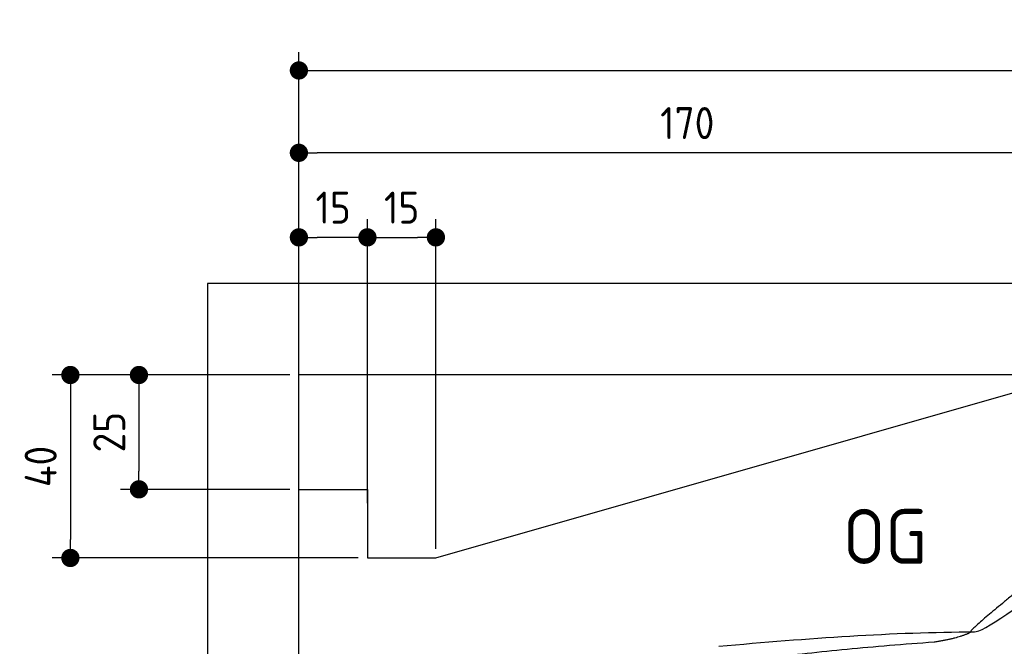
# Model space of a CAD drawing. Header units: millimetres. Extents: x -411 to 6777, y 0 to 6477.
# Tile 3 of 6: x -411 to 1744, y 5107 to 6477. Entities that reach past the tile are written whole.
import ezdxf

# ---------------------------------------------------------------- set-up
doc = ezdxf.new("R2010")
doc.units = ezdxf.units.MM
doc.layers.add('4', color=3, linetype='Continuous')
for name, color, linetype, lineweight in [('car', 10, 'Continuous', 25), ('Freiraum', 7, 'Continuous', 25), ('Gebäude', 7, 'Continuous', 25)]:
    doc.layers.add(name, color=color, linetype=linetype, lineweight=lineweight)
doc.styles.get("Standard").update_dxf_attribs({"font": 'ISOCP.SHX'})
doc.dimstyles.new('GEN-ISO', dxfattribs={"dimscale": 20, "dimtxt": 3.5, "dimasz": 2, "dimexe": 2, "dimexo": 1, "dimgap": 1.5, "dimtad": 1, "dimdec": 1, "dimlfac": 0.1, "dimdsep": 46, "dimtxsty": 'STANDARD', "dimblk": 'PUNKT', "dimcen": 2, "dimclrd": 256, "dimclre": 256, "dimclrt": 2, "dimadec": 0, "dimazin": 0, "dimtp": 0.1, "dimtm": 0.1, "dimtfac": 0.71, "dimtdec": 1, "dimtmove": 2, "dimatfit": 3, "dimldrblk": 'PUNKT', "dimfxl": 2, "dimtolj": 1, "dimarcsym": 0})

# ---------------------------------------------------------------- blocks, each defined once
blk = doc.blocks.new('PUNKT')
at = {"layer": '4', "color": 0, "linetype": 'ByBlock'}
blk.add_line((-0.5, 0), (-1, 0), dxfattribs=at)
at = {"layer": '4', "color": 0, "linetype": 'ByBlock', "const_width": 0.5}
blk.add_lwpolyline([(-0.25, 0, 1), (0.25, 0, 1)], format="xyb", close=True, dxfattribs=at)
blk = doc.blocks.new('*D208')
at = {"layer": '4', "lineweight": -2, "transparency": 16777216}
for p, q in [((200, 5670.9), (200, 6405.8)), ((5700, 5870.9), (5700, 6405.8)), ((240, 6365.8), (5660, 6365.8))]:
    blk.add_line(p, q, dxfattribs=at)
at = {"layer": 'Defpoints', "color": 0, "transparency": 16777216}
for p in [(5700, 6365.8), (5700, 5850.9), (200, 5650.9)]:
    blk.add_point(p, dxfattribs=at)
at = {"layer": '4', "lineweight": -2, "transparency": 16777216, "xscale": 40, "yscale": 40, "zscale": 40, "rotation": 180}
blk.add_blockref('PUNKT', (200, 6365.8), dxfattribs=at)
at = {"layer": '4', "lineweight": -2, "transparency": 16777216, "xscale": 40, "yscale": 40, "zscale": 40}
blk.add_blockref('PUNKT', (5700, 6365.8), dxfattribs=at)
at = {"layer": '4', "color": 2, "transparency": 16777216, "insert": (2950, 6430.8), "char_height": 70, "attachment_point": 5}
blk.add_mtext('550', dxfattribs=at)
blk = doc.blocks.new('Car')
at = {"layer": 'car'}
for points, degree in [([(1631, 5153.7), (1666.7, 5150.2), (1966.6, 5401.8), (2144.1, 5512.4)], 3), ([(1926.9, 5407.4), (1846.4, 5346.2), (1744.8, 5261.8), (1616.4, 5155.4), (1622.4, 5153.5)], 4), ([(1072, 5116.9), (1268.2, 5136.7), (1453.2, 5151.4), (1631, 5153.7)], 3), ([(1543.3, 5131), (1596.3, 5139.3), (1622.1, 5152.5)], 2), ([(730.9, 4995.1), (966.7, 5083.8), (1543.3, 5131)], 2)]:
    blk.add_open_spline(points, degree=degree, dxfattribs=at)
blk = doc.blocks.new('_Dot')
at = {"color": 0, "linetype": 'ByBlock', "lineweight": -2}
blk.add_line((-0.5, 0), (-1, 0), dxfattribs=at)
at = {"color": 0, "linetype": 'ByBlock', "const_width": 0.5}
blk.add_lwpolyline([(-0.25, 0, 1), (0.25, 0, 1)], format="xyb", close=True, dxfattribs=at)
blk = doc.blocks.new('*D214')
at = {"layer": '4', "lineweight": -2, "transparency": 16777216}
for p, q in [((200, 5670.9), (200, 6225.7)), ((1899.7, 5720), (1899.7, 6225.7)), ((1859.7, 6185.7), (240, 6185.7))]:
    blk.add_line(p, q, dxfattribs=at)
at = {"layer": 'Defpoints', "color": 0, "transparency": 16777216}
for p in [(200, 6185.7), (1899.7, 5700), (200, 5650.9)]:
    blk.add_point(p, dxfattribs=at)
at = {"layer": '4', "lineweight": -2, "transparency": 16777216, "xscale": 40, "yscale": 40, "zscale": 40, "rotation": 180}
blk.add_blockref('_Dot', (200, 6185.7), dxfattribs=at)
at = {"layer": '4', "lineweight": -2, "transparency": 16777216, "xscale": 40, "yscale": 40, "zscale": 40}
blk.add_blockref('_Dot', (1899.7, 6185.7), dxfattribs=at)
at = {"layer": '4', "color": 2, "transparency": 16777216, "insert": (1049.8, 6250.7), "char_height": 70, "attachment_point": 5}
blk.add_mtext('170', dxfattribs=at)
blk = doc.blocks.new('*D215')
at = {"layer": '4', "lineweight": -2, "transparency": 16777216}
for p, q in [((200, 5670.9), (200, 6040.9)), ((350, 5420.9), (350, 6040.9)), ((310, 6000.9), (240, 6000.9))]:
    blk.add_line(p, q, dxfattribs=at)
at = {"layer": 'Defpoints', "color": 0, "transparency": 16777216}
for p in [(200, 6000.9), (200, 5650.9), (350, 5400.9)]:
    blk.add_point(p, dxfattribs=at)
at = {"layer": '4', "lineweight": -2, "transparency": 16777216, "xscale": 40, "yscale": 40, "zscale": 40, "rotation": 180}
blk.add_blockref('_Dot', (200, 6000.9), dxfattribs=at)
at = {"layer": '4', "lineweight": -2, "transparency": 16777216, "xscale": 40, "yscale": 40, "zscale": 40}
blk.add_blockref('_Dot', (350, 6000.9), dxfattribs=at)
at = {"layer": '4', "color": 2, "transparency": 16777216, "insert": (275, 6065.9), "char_height": 70, "attachment_point": 5}
blk.add_mtext('15', dxfattribs=at)
blk = doc.blocks.new('*D216')
at = {"layer": '4', "lineweight": -2, "transparency": 16777216}
for p, q in [((180, 5700), (-340, 5700)), ((-300, 5660), (-300, 5340)), ((330, 5300), (-340, 5300))]:
    blk.add_line(p, q, dxfattribs=at)
at = {"layer": 'Defpoints', "color": 0, "transparency": 16777216}
for p in [(200, 5700), (-300, 5300), (350, 5300)]:
    blk.add_point(p, dxfattribs=at)
at = {"layer": '4', "lineweight": -2, "transparency": 16777216, "xscale": 40, "yscale": 40, "zscale": 40}
for p, rotation in [((-300, 5700), 90), ((-300, 5300), 270)]:
    blk.add_blockref('_Dot', p, dxfattribs=dict(at, rotation=rotation))
at = {"layer": '4', "color": 2, "transparency": 16777216, "insert": (-365, 5500), "char_height": 70, "attachment_point": 5, "rotation": 90}
blk.add_mtext('40', dxfattribs=at)
blk = doc.blocks.new('*D217')
at = {"layer": '4', "lineweight": -2, "transparency": 16777216}
for p, q in [((180, 5700), (-190, 5700)), ((-150, 5660), (-150, 5490)), ((180, 5450), (-190, 5450))]:
    blk.add_line(p, q, dxfattribs=at)
at = {"layer": 'Defpoints', "color": 0, "transparency": 16777216}
for p in [(200, 5700), (-150, 5450), (200, 5450)]:
    blk.add_point(p, dxfattribs=at)
at = {"layer": '4', "lineweight": -2, "transparency": 16777216, "xscale": 40, "yscale": 40, "zscale": 40}
for p, rotation in [((-150, 5700), 90), ((-150, 5450), 270)]:
    blk.add_blockref('_Dot', p, dxfattribs=dict(at, rotation=rotation))
at = {"layer": '4', "color": 2, "transparency": 16777216, "insert": (-215, 5575), "char_height": 70, "attachment_point": 5, "rotation": 90}
blk.add_mtext('25', dxfattribs=at)
blk = doc.blocks.new('*D218')
at = {"layer": '4', "lineweight": -2, "transparency": 16777216}
for p, q in [((350, 5420), (350, 6040.9)), ((499.8, 5320), (499.8, 6040.9)), ((390, 6000.9), (459.8, 6000.9))]:
    blk.add_line(p, q, dxfattribs=at)
at = {"layer": 'Defpoints', "color": 0, "transparency": 16777216}
for p in [(499.8, 6000.9), (350, 5400), (499.8, 5300)]:
    blk.add_point(p, dxfattribs=at)
at = {"layer": '4', "lineweight": -2, "transparency": 16777216, "xscale": 40, "yscale": 40, "zscale": 40, "rotation": 180}
blk.add_blockref('_Dot', (350, 6000.9), dxfattribs=at)
at = {"layer": '4', "lineweight": -2, "transparency": 16777216, "xscale": 40, "yscale": 40, "zscale": 40}
blk.add_blockref('_Dot', (499.8, 6000.9), dxfattribs=at)
at = {"layer": '4', "color": 2, "transparency": 16777216, "insert": (424.9, 6065.9), "char_height": 70, "attachment_point": 5}
blk.add_mtext('15', dxfattribs=at)
blk = doc.blocks.new('Gebäude_370_GT180')
at = {"layer": 'Freiraum'}
blk.add_lwpolyline([(200, 5450), (350, 5450), (350, 5300), (499.8, 5300), (1900, 5700)], dxfattribs=at)
at = {"layer": 'Gebäude'}
for p, q in [((5900, 5900), (0, 5900)), ((0, 5900), (0, 0)), ((5700, 5700), (200, 5700)), ((200, 200), (200, 5700))]:
    blk.add_line(p, q, dxfattribs=at)

msp = doc.modelspace()

# ---------------------------------------------------------------- block references
msp.add_blockref('Gebäude_370_GT180', (0, 0))
at = {"layer": 'car', "rotation": 359.4752422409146}
msp.add_blockref('Car', (0, 0), dxfattribs=at)

# ---------------------------------------------------------------- texts
msp.add_text('OG', height=120).set_placement((1390.46, 5287))

# ---------------------------------------------------------------- dimensions: what is measured, and where the dimension line sits
at = {"layer": '4'}
for base, p1, p2, override, picture, middle in [((5700, 6365.8), (200, 5650.88), (5700, 5850.88), {"dimtdec": 3, "dimtolj": 0}, '*D208', (2950, 6430.8)), ((200, 6185.7), (1899.68, 5700), (200, 5650.88), {"dimblk1": 'Dot', "dimblk2": 'Dot', "dimsah": 1, "dimtdec": 3, "dimtolj": 0}, '*D214', (1049.84, 6250.7)), ((200, 6000.88), (350, 5400.88), (200, 5650.88), {"dimblk1": 'Dot', "dimblk2": 'Dot', "dimsah": 1, "dimtdec": 3, "dimtolj": 0}, '*D215', (275, 6065.88)), ((499.76, 6000.88), (350, 5400), (499.76, 5300), {"dimblk1": 'Dot', "dimblk2": 'Dot', "dimsah": 1, "dimtdec": 3, "dimtolj": 0}, '*D218', (424.88, 6065.88))]:
    dim = msp.add_linear_dim(base=base, p1=p1, p2=p2, dimstyle='GEN-ISO', override=override, dxfattribs=at)
    dim.commit()
    dim.dimension.update_dxf_attribs({"geometry": picture, "text_midpoint": middle})
for base, p2, picture, middle in [((-300, 5300), (350, 5300), '*D216', (-365, 5500)), ((-150, 5450), (200, 5450), '*D217', (-215.01, 5575))]:
    dim = msp.add_linear_dim(base=base, p1=(200, 5700), p2=p2, angle=90, dimstyle='GEN-ISO', override={"dimblk1": 'Dot', "dimblk2": 'Dot', "dimsah": 1, "dimtdec": 3, "dimtolj": 0}, dxfattribs=at)
    dim.commit()
    dim.dimension.update_dxf_attribs({"geometry": picture, "text_midpoint": middle})

doc.saveas('drawing.dxf')
